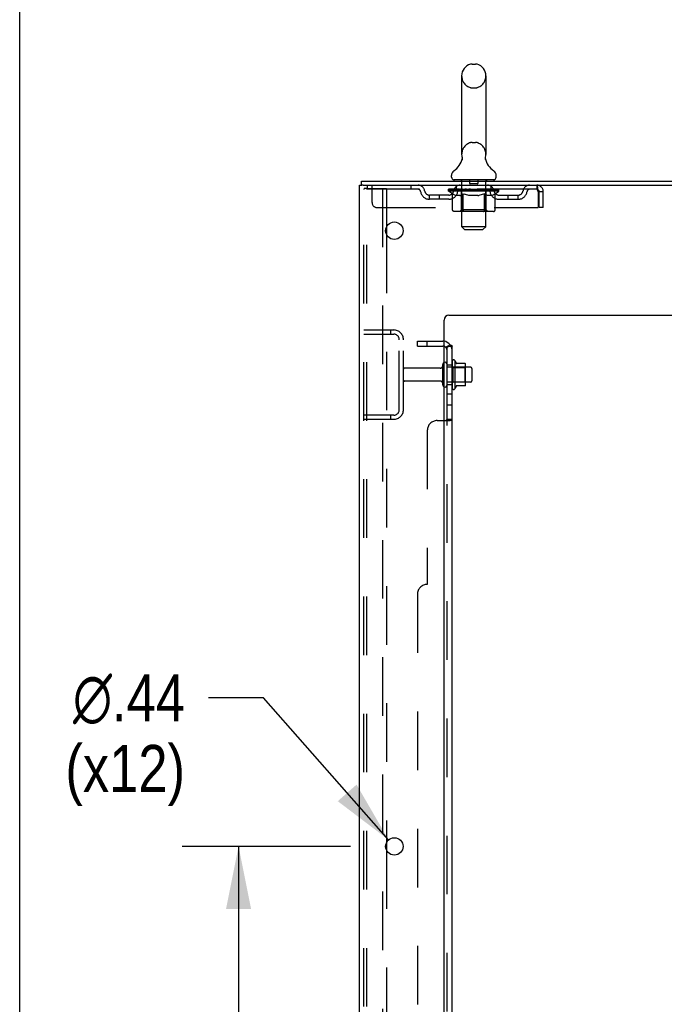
# Model space of a CAD drawing. Header units: inches. Extents: x 0 to 268, y 0 to 174.
# Tile 7 of 76: x 0 to 16, y 108 to 132. Entities that reach past the tile are written whole.
import ezdxf

# ---------------------------------------------------------------- set-up
doc = ezdxf.new("R2010")
doc.units = ezdxf.units.IN
doc.header["$LTSCALE"] = 14.749625
doc.header["$MEASUREMENT"] = 0
doc.linetypes.add('HIDDEN', pattern=[0.2, 0.1, -0.1])
doc.layers.get('0').update_dxf_attribs({"linetype": 'CONTINUOUS'})
for name, color, linetype in [('DEFAULT_2', 8, 'HIDDEN'), ('DIMENSIONS', 7, 'CONTINUOUS'), ('SUBPANEL', 7, 'CONTINUOUS')]:
    doc.layers.add(name, color=color, linetype=linetype)
doc.styles.get("Standard").update_dxf_attribs({"font": 'arial.ttf'})
doc.styles.add('TEXTSTYLE_1', font='gdt', dxfattribs={"width": 0.8})
doc.dimstyles.new('DIMSTYLE_1', dxfattribs={"dimtxt": 1.183125, "dimasz": 1.5775, "dimexe": 0.09, "dimexo": 0.07, "dimgap": 0.0375, "dimtad": 0, "dimtih": 1, "dimtoh": 1, "dimzin": 4, "dimdsep": 46, "dimtxsty": 'Standard', "dimblk": '_FILLED', "dimblk1": '_FILLED', "dimblk2": '_FILLED', "dimcen": 0.09, "dimadec": 3, "dimazin": 1, "dimtfac": 1, "dimtdec": 3, "dimtofl": 0, "dimtmove": 0, "dimatfit": 3, "dimldrblk": '_FILLED', "dimfxl": 0, "dimtolj": 1, "dimtzin": 4, "dimarcsym": 0})
doc.dimstyles.new('DIMSTYLE_2', dxfattribs={"dimtxt": 1.183125, "dimasz": 1.5775, "dimexe": 0.09, "dimexo": 0.07, "dimgap": 0.09, "dimtad": 0, "dimtih": 1, "dimtoh": 1, "dimzin": 4, "dimdsep": 46, "dimtxsty": 'Standard', "dimblk": '_FILLED', "dimblk1": '_FILLED', "dimblk2": '_FILLED', "dimcen": 0.09, "dimadec": 3, "dimazin": 1, "dimtfac": 1, "dimtdec": 3, "dimtofl": 0, "dimtmove": 0, "dimatfit": 1, "dimldrblk": '_FILLED', "dimfxl": 0, "dimtolj": 1, "dimtzin": 4, "dimarcsym": 0})

# ---------------------------------------------------------------- blocks, each defined once
blk = doc.blocks.new('_FILLED')
at = {"color": 0, "linetype": 'ByBlock'}
blk.add_solid([(0, 0), (-1, 0.2), (-1, -0.2)], dxfattribs=at)
blk = doc.blocks.new('*D15')
at = {"layer": 'DIMENSIONS', "color": 2, "linetype": 'Continuous'}
for p, q in [((8.327, 111.657), (4.089, 111.657)), ((5.509, 111.657), (5.509, 105.873)), ((5.509, 96.157), (5.509, 101.732)), ((8.327, 96.157), (4.089, 96.157))]:
    blk.add_line(p, q, dxfattribs=at)
at = {"layer": 'DIMENSIONS', "color": 2, "linetype": 'Continuous', "xscale": 1.5775, "yscale": 1.5775, "zscale": 1.5775}
for p, rotation in [((5.509, 111.657), 90), ((5.509, 96.157), 270)]:
    blk.add_blockref('_FILLED', p, dxfattribs=dict(at, rotation=rotation))
at = {"layer": 'DIMENSIONS', "color": 2, "linetype": 'Continuous', "insert": (5.509, 105.281), "char_height": 1.1831, "width": 4.13434, "attachment_point": 2, "line_spacing_factor": 0.9}
blk.add_mtext('15.50\\Ptyp.', dxfattribs=at)
blk = doc.blocks.new('*D16')
at = {"layer": 'DIMENSIONS', "color": 2, "linetype": 'Continuous'}
for p, q in [((6.134, 115.394), (4.753, 115.394)), ((9.287, 111.821), (6.134, 115.394))]:
    blk.add_line(p, q, dxfattribs=at)
at = {"layer": 'DIMENSIONS', "color": 2, "linetype": 'Continuous', "xscale": 1.5775, "yscale": 1.5775, "zscale": 1.5775, "rotation": 311.4263223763}
blk.add_blockref('_FILLED', (9.287, 111.821), dxfattribs=at)
at = {"layer": 'DIMENSIONS', "color": 2, "linetype": 'Continuous', "insert": (4.162, 115.986), "char_height": 1.18312, "width": 3.87338, "attachment_point": 3, "line_spacing_factor": 0.9, "style": 'TEXTSTYLE_1'}
blk.add_mtext('{\\fgdt;n}\\fArial;.44\\P(x12)', dxfattribs=at)
blk = doc.blocks.new('*D17')
at = {"layer": 'DIMENSIONS', "color": 2, "linetype": 'Continuous'}
for p, q in [((22.035, 128.407), (22.035, 131.562)), ((22.035, 125.032), (22.035, 121.362)), ((22.035, 121.362), (20.655, 121.362))]:
    blk.add_line(p, q, dxfattribs=at)
at = {"layer": 'DIMENSIONS', "color": 2, "linetype": 'Continuous', "xscale": 1.5775, "yscale": 1.5775, "zscale": 1.5775}
for p, rotation in [((22.035, 128.407), 270), ((22.035, 125.032), 90)]:
    blk.add_blockref('_FILLED', p, dxfattribs=dict(at, rotation=rotation))
at = {"layer": 'DIMENSIONS', "color": 2, "linetype": 'Continuous', "insert": (20.063, 121.954), "char_height": 1.1831, "width": 3.21511, "attachment_point": 3, "line_spacing_factor": 0.9}
blk.add_mtext('3.38', dxfattribs=at)

msp = doc.modelspace()

# ---------------------------------------------------------------- linework, layer by layer
at = {"color": 7, "linetype": 'Continuous'}
for p, q in [((0, 0), (0, 173.525)), ((11.388, 131.353), (11.475, 131.353)), ((11.125, 131.053), (11.125, 129.078)), ((11.737, 131.053), (11.737, 129.078)), ((11.131, 128.935), (11.13, 128.93)), ((11.725, 128.979), (11.726, 128.984)), ((11.725, 128.974), (11.725, 128.979)), ((11.726, 128.969), (11.725, 128.974)), ((11.726, 128.989), (11.727, 128.994)), ((11.726, 128.984), (11.726, 128.989)), ((11.726, 128.964), (11.726, 128.969)), ((11.726, 128.959), (11.726, 128.964)), ((11.727, 128.954), (11.726, 128.959)), ((11.727, 128.994), (11.727, 128.999)), ((11.728, 128.949), (11.727, 128.954)), ((11.728, 129.003), (11.729, 129.008)), ((11.729, 128.945), (11.728, 128.949)), ((11.73, 128.94), (11.729, 128.945)), ((8.608, 128.303), (8.608, 128.407)), ((10.869, 128.506), (10.869, 128.546)), ((10.931, 128.437), (10.931, 128.407)), ((11.931, 128.437), (10.931, 128.437)), ((11.931, 128.437), (11.931, 128.407)), ((11.994, 128.506), (11.994, 128.546)), ((8.646, 128.303), (8.613, 128.303)), ((10.955, 123.888), (10.955, 123.176)), ((11.211, 123.81), (10.983, 123.81)), ((11.221, 123.277), (11.221, 123.788)), ((11.355, 123.72), (11.221, 123.72)), ((11.385, 123.69), (11.385, 123.375)), ((11.211, 123.255), (10.983, 123.255)), ((11.355, 123.345), (11.221, 123.345))]:
    msp.add_line(p, q, dxfattribs=at)
at = {"color": 3, "linetype": 'Continuous'}
for p, q in [((8.608, 128.407), (32.31, 128.407)), ((8.556, 48.511), (8.556, 128.303)), ((8.556, 128.303), (8.613, 128.303)), ((8.646, 128.303), (32.31, 128.303)), ((9.236, 127.255), (9.236, 127.06)), ((10.806, 125.032), (28.681, 125.032)), ((10.681, 50.532), (10.681, 124.907)), ((9.236, 111.755), (9.236, 111.56))]:
    msp.add_line(p, q, dxfattribs=at)
at = {"color": 7, "linetype": 'Continuous'}
for points in [[(11.133, 129.008), (11.134, 129.004), (11.135, 128.999), (11.136, 128.994), (11.136, 128.989), (11.137, 128.984), (11.137, 128.979), (11.137, 128.974), (11.137, 128.969), (11.137, 128.964), (11.136, 128.959), (11.136, 128.954), (11.135, 128.949), (11.134, 128.944), (11.133, 128.939), (11.131, 128.935)], [(11.727, 128.999), (11.728, 129.003), (11.729, 129.008)]]:
    msp.add_lwpolyline(points, dxfattribs=at)
at = {"color": 3, "linetype": 'Continuous'}
for centre in [(9.431, 127.157), (9.431, 111.657)]:
    msp.add_circle(centre, 0.219, dxfattribs=at)
at = {"color": 7, "linetype": 'Continuous'}
for centre, radius, start, end in [((11.431, 131.053), 0.306, 105.6303, 180), ((11.388, 131.209), 0.144, 90, 105.6303), ((11.475, 131.209), 0.144, 74.3697, 90), ((11.431, 131.053), 0.306, 0, 74.3697), ((10.633, 129.094), 0.523, 304.6624, 347.2389), ((11.431, 129.078), 0.306, 180, 193.2053), ((12.229, 129.094), 0.523, 192.7611, 235.3376), ((11.431, 129.078), 0.306, 346.7947, 360), ((11.013, 128.545), 0.144, 124.6624, 180), ((11.85, 128.545), 0.144, 360, 55.3376), ((10.938, 128.506), 0.069, 180, 265), ((11.925, 128.506), 0.069, 275, 360), ((10.705, 123.79), 0.055, 360, 115.9094), ((10.924, 123.866), 0.0384, 34.4497, 180), ((10.355, 123.532), 0.698, 23.9679, 30.6631), ((11.002, 123.82), 0.01, 203.9679, 270), ((11.211, 123.8), 0.01, 5.1938, 90), ((11.08, 123.788), 0.141, 0, 5.2081), ((11.355, 123.69), 0.03, 360, 90), ((10.705, 123.275), 0.055, 244.0906, 0), ((10.924, 123.198), 0.0384, 180, 325.5503), ((10.355, 123.532), 0.698, 329.3369, 336.0321), ((11.002, 123.245), 0.01, 90, 156.0321), ((11.211, 123.265), 0.01, 270, 354.8062), ((11.08, 123.277), 0.141, 354.7919, 360), ((11.355, 123.375), 0.03, 270, 0)]:
    msp.add_arc(centre, radius, start, end, dxfattribs=at)
at = {"color": 3, "linetype": 'Continuous'}
msp.add_arc((10.806, 124.907), 0.125, 90, 180, dxfattribs=at)
at = {"layer": 'DEFAULT_2', "color": 8, "linetype": 'HIDDEN'}
for p, q in [((11.388, 130.753), (11.475, 130.753)), ((11.388, 129.378), (11.475, 129.378)), ((11.111, 128.437), (11.111, 128.407)), ((11.131, 127.256), (11.131, 128.407)), ((11.326, 128.427), (11.326, 128.347)), ((11.536, 128.427), (11.536, 128.347)), ((11.731, 127.256), (11.731, 128.407)), ((11.751, 128.437), (11.751, 128.407)), ((8.66, 48.625), (8.66, 128.19)), ((8.755, 128.22), (8.681, 128.22)), ((8.734, 48.625), (8.734, 128.19)), ((8.744, 128.303), (8.744, 128.199)), ((13.014, 128.199), (8.744, 128.199)), ((8.755, 128.22), (9.236, 128.22)), ((8.869, 127.866), (8.869, 128.303)), ((9.132, 128.22), (9.132, 48.595)), ((9.236, 128.22), (9.236, 127.255)), ((9.844, 128.303), (9.844, 128.199)), ((10.798, 128.152), (10.798, 128.199)), ((10.897, 128.083), (10.798, 128.152)), ((12.065, 128.152), (10.798, 128.152)), ((10.808, 128.193), (10.808, 128.199)), ((10.816, 128.189), (10.816, 128.193)), ((10.816, 128.189), (12.046, 128.189)), ((10.825, 128.189), (10.825, 128.193)), ((10.826, 128.189), (10.826, 128.193)), ((10.836, 128.193), (10.836, 128.199)), ((10.852, 128.189), (10.852, 128.193)), ((10.854, 128.189), (10.854, 128.193)), ((10.883, 128.193), (10.883, 128.199)), ((10.897, 128.189), (10.897, 128.193)), ((10.9, 128.189), (10.9, 128.193)), ((11.104, 128.192), (10.903, 128.192)), ((10.946, 128.193), (10.946, 128.199)), ((10.948, 128.189), (10.948, 128.192)), ((10.948, 128.189), (10.948, 128.192)), ((10.951, 128.189), (10.951, 128.192)), ((10.958, 128.189), (10.958, 128.193)), ((10.958, 128.189), (10.958, 128.192)), ((10.962, 128.189), (10.962, 128.193)), ((10.965, 128.189), (10.965, 128.193)), ((10.97, 128.189), (10.97, 128.192)), ((10.984, 128.189), (10.984, 128.192)), ((10.994, 128.199), (10.994, 128.303)), ((11.002, 128.189), (11.002, 128.195)), ((11.002, 128.189), (11.002, 128.192)), ((11.023, 128.189), (11.023, 128.192)), ((11.024, 128.193), (11.024, 128.199)), ((11.034, 128.189), (11.034, 128.193)), ((11.038, 128.189), (11.038, 128.193)), ((11.047, 128.189), (11.047, 128.192)), ((11.059, 128.189), (11.059, 128.196)), ((11.074, 128.189), (11.074, 128.192)), ((11.077, 128.189), (11.077, 128.192)), ((11.104, 128.189), (11.104, 128.192)), ((11.171, 128.192), (11.109, 128.192)), ((11.115, 128.193), (11.115, 128.199)), ((11.119, 127.681), (11.119, 128.149)), ((11.121, 128.189), (11.121, 128.193)), ((11.126, 128.189), (11.126, 128.193)), ((11.132, 128.189), (11.132, 128.198)), ((11.136, 128.189), (11.136, 128.192)), ((11.147, 128.189), (11.147, 128.192)), ((11.171, 128.189), (11.171, 128.192)), ((11.246, 128.192), (11.187, 128.192)), ((11.207, 128.189), (11.207, 128.192)), ((11.215, 128.193), (11.215, 128.199)), ((11.218, 128.189), (11.218, 128.193)), ((11.221, 128.189), (11.221, 128.198)), ((11.223, 128.189), (11.223, 128.193)), ((11.231, 128.189), (11.231, 128.193)), ((11.246, 128.189), (11.246, 128.192)), ((11.327, 128.192), (11.272, 128.192)), ((11.285, 128.189), (11.285, 128.192)), ((11.317, 128.192), (11.431, 128.199)), ((11.321, 128.193), (11.321, 128.199)), ((11.322, 128.199), (11.321, 128.199)), ((11.322, 128.193), (11.322, 128.199)), ((11.322, 128.189), (11.322, 128.193)), ((11.326, 128.189), (11.326, 128.193)), ((11.327, 128.189), (11.327, 128.193)), ((11.327, 128.189), (11.327, 128.192)), ((11.526, 128.337), (11.336, 128.337)), ((11.41, 128.192), (11.362, 128.192)), ((11.368, 128.189), (11.368, 128.192)), ((11.41, 128.189), (11.41, 128.192)), ((11.429, 128.193), (11.429, 128.193)), ((11.429, 128.189), (11.429, 128.193)), ((11.429, 128.189), (11.429, 128.193)), ((11.431, 128.193), (11.431, 128.199)), ((11.431, 128.199), (11.546, 128.192)), ((11.434, 128.189), (11.434, 128.193)), ((11.434, 128.189), (11.434, 128.193)), ((11.434, 128.193), (11.434, 128.193)), ((11.452, 128.189), (11.452, 128.192)), ((11.452, 128.192), (11.5, 128.192)), ((11.495, 128.189), (11.495, 128.192)), ((11.535, 128.189), (11.535, 128.193)), ((11.536, 128.189), (11.536, 128.192)), ((11.536, 128.192), (11.59, 128.192)), ((11.537, 128.189), (11.537, 128.193)), ((11.541, 128.193), (11.541, 128.199)), ((11.541, 128.193), (11.541, 128.199)), ((11.541, 128.199), (11.541, 128.199)), ((11.541, 128.189), (11.541, 128.193)), ((11.577, 128.189), (11.577, 128.192)), ((11.616, 128.189), (11.616, 128.192)), ((11.616, 128.192), (11.675, 128.192)), ((11.632, 128.189), (11.632, 128.193)), ((11.639, 128.189), (11.639, 128.193)), ((11.642, 128.189), (11.642, 128.198)), ((11.644, 128.189), (11.644, 128.193)), ((11.648, 128.193), (11.648, 128.199)), ((11.655, 128.189), (11.655, 128.192)), ((11.691, 128.189), (11.691, 128.192)), ((11.691, 128.192), (11.753, 128.192)), ((11.715, 128.189), (11.715, 128.192)), ((11.726, 128.189), (11.726, 128.192)), ((11.73, 128.189), (11.73, 128.198)), ((11.736, 128.189), (11.736, 128.193)), ((11.741, 128.189), (11.741, 128.193)), ((11.744, 127.681), (11.744, 128.149)), ((11.748, 128.193), (11.748, 128.199)), ((11.758, 128.189), (11.758, 128.192)), ((11.758, 128.192), (12.065, 128.192)), ((11.785, 128.189), (11.785, 128.192)), ((11.788, 128.189), (11.788, 128.192)), ((11.804, 128.189), (11.804, 128.196)), ((11.815, 128.189), (11.815, 128.192)), ((11.824, 128.189), (11.824, 128.193)), ((11.829, 128.189), (11.829, 128.193)), ((11.838, 128.193), (11.838, 128.199)), ((11.84, 128.189), (11.84, 128.192)), ((11.86, 128.189), (11.86, 128.195)), ((11.861, 128.189), (11.861, 128.192)), ((11.869, 128.199), (11.869, 128.303)), ((11.879, 128.189), (11.879, 128.192)), ((11.893, 128.189), (11.893, 128.192)), ((11.897, 128.189), (11.897, 128.193)), ((11.901, 128.189), (11.901, 128.193)), ((11.904, 128.189), (11.904, 128.193)), ((11.904, 128.189), (11.904, 128.192)), ((11.911, 128.189), (11.911, 128.192)), ((11.914, 128.189), (11.914, 128.192)), ((11.915, 128.189), (11.915, 128.192)), ((11.916, 128.193), (11.916, 128.199)), ((11.943, 128.196), (12.063, 128.197)), ((11.943, 128.192), (11.943, 128.196)), ((11.963, 128.189), (11.963, 128.193)), ((11.965, 128.189), (11.965, 128.193)), ((11.968, 128.085), (12.065, 128.152)), ((11.98, 128.193), (11.98, 128.199)), ((12.008, 128.189), (12.008, 128.193)), ((12.01, 128.189), (12.01, 128.193)), ((12.026, 128.193), (12.026, 128.199)), ((12.036, 128.189), (12.036, 128.193)), ((12.037, 128.189), (12.037, 128.193)), ((12.046, 128.189), (12.046, 128.193)), ((12.055, 128.193), (12.055, 128.199)), ((12.063, 128.192), (12.063, 128.197)), ((12.065, 128.152), (12.065, 128.193)), ((13.014, 128.303), (13.014, 128.199)), ((10.317, 127.948), (10.317, 128.052)), ((10.8, 128.052), (10.317, 128.052)), ((10.8, 127.948), (10.317, 127.948)), ((10.567, 127.948), (10.567, 128.052)), ((10.897, 127.678), (10.897, 128.083)), ((10.897, 128.083), (10.911, 128.073)), ((10.925, 128.065), (10.911, 128.074)), ((10.939, 128.058), (10.925, 128.065)), ((10.952, 128.051), (10.939, 128.058)), ((10.966, 128.045), (10.952, 128.051)), ((10.979, 128.041), (10.965, 128.046)), ((11.083, 128.041), (10.979, 128.041)), ((11.083, 128.041), (11.096, 128.046)), ((11.11, 128.051), (11.096, 128.046)), ((11.123, 128.058), (11.11, 128.051)), ((11.137, 128.065), (11.123, 128.058)), ((11.151, 128.074), (11.137, 128.065)), ((11.165, 128.083), (11.151, 128.074)), ((11.165, 127.678), (11.165, 128.083)), ((11.165, 128.083), (11.194, 128.074)), ((11.222, 128.065), (11.193, 128.074)), ((11.25, 128.058), (11.222, 128.065)), ((11.277, 128.051), (11.249, 128.058)), ((11.305, 128.045), (11.277, 128.051)), ((11.332, 128.041), (11.305, 128.045)), ((11.53, 128.041), (11.332, 128.041)), ((11.53, 128.041), (11.558, 128.046)), ((11.586, 128.051), (11.558, 128.045)), ((11.614, 128.058), (11.586, 128.051)), ((11.643, 128.066), (11.614, 128.058)), ((11.671, 128.074), (11.642, 128.066)), ((11.7, 128.084), (11.671, 128.074)), ((11.7, 127.678), (11.7, 128.084)), ((11.7, 128.084), (11.715, 128.074)), ((11.73, 128.065), (11.715, 128.074)), ((11.744, 128.058), (11.729, 128.066)), ((11.758, 128.051), (11.744, 128.058)), ((11.773, 128.045), (11.758, 128.051)), ((11.787, 128.041), (11.772, 128.045)), ((11.881, 128.041), (11.787, 128.041)), ((11.881, 128.041), (11.895, 128.045)), ((11.909, 128.051), (11.895, 128.045)), ((11.924, 128.058), (11.909, 128.051)), ((11.938, 128.066), (11.923, 128.058)), ((11.953, 128.075), (11.938, 128.066)), ((11.968, 128.085), (11.953, 128.075)), ((11.968, 127.678), (11.968, 128.085)), ((12.063, 128.052), (12.546, 128.052)), ((12.063, 127.948), (12.546, 127.948)), ((12.296, 127.948), (12.296, 128.052)), ((12.546, 127.948), (12.546, 128.052)), ((13.047, 128.136), (13.047, 127.741)), ((13.077, 127.741), (13.077, 128.136)), ((13.181, 128.136), (13.077, 128.136)), ((13.181, 127.741), (13.181, 128.136)), ((8.994, 127.741), (13.047, 127.741)), ((11.119, 127.681), (11.079, 127.641)), ((11.744, 127.681), (11.119, 127.681)), ((11.744, 127.681), (11.784, 127.641)), ((13.181, 127.741), (13.077, 127.741)), ((11.925, 127.641), (10.94, 127.641)), ((11.176, 127.645), (11.174, 127.648)), ((11.181, 127.642), (11.179, 127.643)), ((11.184, 127.641), (11.181, 127.642)), ((11.186, 127.641), (11.184, 127.641)), ((11.2, 127.187), (11.131, 127.256)), ((11.731, 127.256), (11.131, 127.256)), ((11.2, 127.187), (11.662, 127.187)), ((11.662, 127.187), (11.731, 127.256)), ((9.236, 127.06), (9.236, 111.755)), ((8.66, 124.657), (9.414, 124.657)), ((8.66, 124.553), (9.414, 124.553)), ((9.333, 124.657), (9.333, 124.553)), ((9.556, 122.654), (9.556, 124.411)), ((9.66, 122.654), (9.66, 124.411)), ((10.588, 123.697), (9.69, 123.697)), ((10.65, 123.275), (10.65, 123.79)), ((10.76, 123.275), (10.76, 123.79)), ((11.221, 123.72), (10.76, 123.72)), ((10.885, 123.866), (10.885, 123.198)), ((10.905, 123.716), (10.885, 123.736)), ((10.905, 123.716), (10.905, 123.349)), ((10.905, 123.716), (11.201, 123.716)), ((11.201, 123.716), (11.221, 123.736)), ((11.201, 123.716), (11.201, 123.349)), ((10.588, 123.367), (9.69, 123.367)), ((11.221, 123.345), (10.76, 123.345)), ((10.905, 123.349), (10.885, 123.329)), ((10.905, 123.349), (11.201, 123.349)), ((11.201, 123.349), (11.221, 123.329)), ((9.414, 122.511), (8.66, 122.511)), ((9.333, 122.511), (9.333, 122.407)), ((9.414, 122.407), (8.66, 122.407)), ((9.236, 111.56), (9.236, 96.255))]:
    msp.add_line(p, q, dxfattribs=at)
for points in [[(8.681, 128.22), (8.676, 128.219), (8.671, 128.216), (8.667, 128.211), (8.663, 128.205), (8.661, 128.198), (8.66, 128.19)], [(8.755, 128.22), (8.749, 128.219), (8.744, 128.216), (8.74, 128.211), (8.737, 128.205), (8.735, 128.198), (8.734, 128.19)], [(13.014, 128.303), (13.017, 128.302), (13.019, 128.299), (13.021, 128.294), (13.024, 128.287), (13.026, 128.278), (13.028, 128.267), (13.031, 128.254), (13.033, 128.24), (13.035, 128.225), (13.038, 128.209), (13.04, 128.191), (13.043, 128.173), (13.045, 128.155), (13.047, 128.136)], [(13.014, 128.199), (13.017, 128.199), (13.019, 128.198), (13.021, 128.196), (13.024, 128.193), (13.026, 128.19), (13.028, 128.185), (13.031, 128.181), (13.033, 128.175), (13.035, 128.17), (13.038, 128.163), (13.04, 128.157), (13.043, 128.15), (13.045, 128.143), (13.047, 128.136)], [(10.94, 127.641), (10.935, 127.641), (10.93, 127.642), (10.925, 127.643), (10.92, 127.645), (10.915, 127.648), (10.911, 127.651), (10.907, 127.654), (10.904, 127.658), (10.901, 127.663), (10.899, 127.667), (10.898, 127.673), (10.897, 127.678)], [(11.166, 127.667), (11.165, 127.673), (11.165, 127.678)], [(11.167, 127.663), (11.166, 127.667), (11.165, 127.673), (11.165, 127.678)], [(11.179, 127.643), (11.176, 127.645), (11.174, 127.648), (11.172, 127.651), (11.17, 127.654), (11.168, 127.658), (11.167, 127.663)], [(11.172, 127.651), (11.17, 127.654), (11.168, 127.658)], [(11.679, 127.641), (11.681, 127.641), (11.684, 127.642), (11.686, 127.643), (11.689, 127.645), (11.691, 127.648), (11.693, 127.651), (11.695, 127.654), (11.697, 127.658), (11.698, 127.663), (11.699, 127.667), (11.7, 127.673), (11.7, 127.678)], [(11.925, 127.641), (11.93, 127.641), (11.935, 127.642), (11.94, 127.643), (11.945, 127.645), (11.95, 127.648), (11.954, 127.651), (11.958, 127.654), (11.961, 127.658), (11.964, 127.663), (11.966, 127.667), (11.967, 127.673), (11.968, 127.678)]]:
    msp.add_lwpolyline(points, dxfattribs=at)
for centre, radius, start, end in [((11.431, 131.053), 0.306, 180, 254.3697), ((11.431, 131.053), 0.306, 285.6303, 360), ((11.388, 130.896), 0.144, 254.3697, 270), ((11.475, 130.896), 0.144, 270, 285.6303), ((11.431, 129.078), 0.306, 105.6303, 180), ((11.388, 129.234), 0.144, 90, 105.6303), ((11.475, 129.234), 0.144, 74.3697, 90), ((11.431, 129.078), 0.306, 0, 74.3697), ((10.938, 128.506), 0.069, 265, 270), ((11.101, 128.407), 0.03, 0, 90), ((11.316, 128.427), 0.01, 0, 90), ((11.546, 128.427), 0.01, 90, 180), ((11.761, 128.407), 0.03, 90, 180), ((11.925, 128.506), 0.069, 270, 275), ((10.028, 128.136), 0.167, 8.0716, 90), ((10.028, 128.137), 0.0625, 7.9863, 90), ((10.317, 128.177), 0.125, 188.0716, 270), ((10.8, 128.177), 0.125, 270, 351.9284), ((11.089, 128.136), 0.167, 90, 171.9284), ((11.088, 128.137), 0.0625, 90, 172.0137), ((11.079, 128.149), 0.0398, 0, 90), ((11.336, 128.347), 0.01, 180, 270), ((11.526, 128.347), 0.01, 270, 360), ((11.784, 128.149), 0.0398, 90, 180), ((11.774, 128.136), 0.167, 8.0716, 90), ((11.774, 128.137), 0.0625, 7.9863, 90), ((12.063, 128.177), 0.125, 188.0716, 270), ((12.546, 128.177), 0.125, 270, 351.9284), ((12.835, 128.136), 0.167, 90, 171.9284), ((12.834, 128.137), 0.0625, 90, 172.0137), ((13.014, 128.136), 0.167, 0, 90), ((13.014, 128.136), 0.063, 0, 90), ((10.317, 128.177), 0.229, 187.9863, 270), ((10.8, 128.177), 0.229, 270, 352.0137), ((12.063, 128.177), 0.229, 187.9863, 270), ((12.546, 128.177), 0.229, 270, 352.0137), ((8.994, 127.866), 0.125, 180, 270), ((9.414, 124.411), 0.246, 0, 90), ((9.414, 124.411), 0.142, 0, 90), ((9.69, 123.667), 0.03, 90, 180), ((10.588, 123.76), 0.0625, 270, 360), ((10.705, 123.79), 0.055, 115.9094, 180), ((9.69, 123.397), 0.03, 180, 270), ((10.588, 123.305), 0.0625, 0, 90), ((10.705, 123.275), 0.055, 180, 244.0906), ((9.414, 122.654), 0.246, 270, 360), ((9.414, 122.654), 0.142, 270, 360)]:
    msp.add_arc(centre, radius, start, end, dxfattribs=at)
for centre, major_axis, ratio, start_param, end_param in [((11.431, 128.199), (0.633, 0.007), 0.05963, 2.96643, 3.140963), ((10.778, 128.187), (0.198, 0), 0.060556, 0.430652, 1.470503), ((11.431, 128.199), (0.633, 0), 0.060556, -3.141593, -2.96706), ((10.778, 128.181), (0.198, 0.002), 0.05963, 1.376596, 1.469874), ((11.431, 128.199), (0.633, 0.013), 0.05688, 2.791345, 2.965878), ((10.754, 128.187), (0.198, 0.002), 0.05963, 0.25549, 1.295341), ((10.822, 128.187), (0.198, -0.002), 0.05963, 0.605815, 1.645666), ((11.431, 128.199), (0.633, -0.007), 0.05963, -2.96643, -2.791898), ((10.822, 128.181), (0.198, 0), 0.060556, 1.551758, 1.645036), ((10.754, 128.181), (0.198, 0.004), 0.05688, 1.20151, 1.294789), ((10.824, 128.183), (0.164, 0.002), 0.05963, 1.065228, 1.614276), ((10.804, 128.183), (0.164, 0.003), 0.05688, 0.890143, 1.43919), ((10.862, 128.183), (0.164, 0), 0.060556, 1.240391, 1.789438), ((11.431, 128.199), (0.633, 0.019), 0.052395, 2.616403, 2.790936), ((10.75, 128.187), (0.198, 0.004), 0.05688, 0.080405, 1.120256), ((10.885, 128.187), (0.198, -0.004), 0.05688, 0.7809, 1.820751), ((11.431, 128.199), (0.633, -0.013), 0.05688, -2.791345, -2.616812), ((10.885, 128.181), (0.198, -0.002), 0.05963, 1.72692, 1.820198), ((10.75, 128.181), (0.198, 0.006), 0.052395, 1.026568, 1.119847), ((10.803, 128.183), (0.164, 0.005), 0.052395, 0.715201, 1.264248), ((10.917, 128.183), (0.164, -0.002), 0.05963, 1.415553, 1.9646), ((11.431, 128.199), (0.633, 0.025), 0.046319, 2.441654, 2.616187), ((10.964, 128.187), (0.198, -0.006), 0.052395, 0.955842, 1.995693), ((10.767, 128.187), (0.198, 0.006), 0.052395, -0.094537, 0.945314), ((11.431, 128.199), (0.633, -0.019), 0.052395, -2.616403, -2.44187), ((10.964, 128.181), (0.198, -0.004), 0.05688, 1.902006, 1.995284), ((10.767, 128.181), (0.198, 0.008), 0.046319, 0.851819, 0.945098), ((10.822, 128.183), (0.164, 0.006), 0.046319, 0.540452, 1.089499), ((10.988, 128.183), (0.164, -0.003), 0.05688, 1.590638, 2.139686), ((11.431, 128.199), (0.633, 0.029), 0.038841, 2.267123, 2.441656), ((11.058, 128.187), (0.198, -0.008), 0.046319, 1.130591, 2.170442), ((10.804, 128.187), (0.198, 0.008), 0.046319, -0.269286, 0.770565), ((11.431, 128.199), (0.633, -0.025), 0.046319, -2.441654, -2.267121), ((11.058, 128.181), (0.198, -0.006), 0.052395, 2.076947, 2.170226), ((10.804, 128.181), (0.198, 0.009), 0.038841, 0.677289, 0.770567), ((10.858, 128.183), (0.164, 0.008), 0.038841, 0.365921, 0.914969), ((11.073, 128.183), (0.164, -0.005), 0.052395, 1.76558, 2.314627), ((11.431, 128.199), (0.633, 0.033), 0.030195, 2.09281, 2.267343), ((11.162, 128.187), (0.198, -0.009), 0.038841, 1.305122, 2.344973), ((10.86, 128.187), (0.198, 0.009), 0.038841, -0.443817, 0.596034), ((11.431, 128.199), (0.633, -0.029), 0.038841, -2.267123, -2.092591), ((11.162, 128.181), (0.198, -0.008), 0.046319, 2.251696, 2.344975), ((10.86, 128.181), (0.198, 0.01), 0.030195, 0.502975, 0.596254), ((10.913, 128.183), (0.164, 0.009), 0.030195, 0.191608, 0.740655), ((11.168, 128.183), (0.164, -0.006), 0.046319, 1.940329, 2.489376), ((10.934, 128.187), (0.198, 0.01), 0.030195, -0.61813, 0.421721), ((11.431, 128.199), (0.633, 0.036), 0.020645, 1.918687, 2.09322), ((11.275, 128.187), (0.198, -0.01), 0.030195, 1.479435, 2.519286), ((11.431, 128.199), (0.633, -0.033), 0.030195, -2.09281, -1.918277), ((11.275, 128.181), (0.198, -0.009), 0.038841, 2.426227, 2.519505), ((10.934, 128.181), (0.198, 0.011), 0.020645, 0.328852, 0.422131), ((10.983, 128.183), (0.164, 0.009), 0.020645, 0.017485, 0.566532), ((11.272, 128.183), (0.164, -0.008), 0.038841, 2.11486, 2.663907), ((11.023, 128.187), (0.198, 0.011), 0.020645, -0.792253, 0.247598), ((11.431, 128.199), (0.633, 0.038), 0.010478, 1.744704, 1.919237), ((11.393, 128.187), (0.198, -0.011), 0.020645, 1.653558, 2.693409), ((11.431, 128.199), (0.633, -0.036), 0.020645, -1.918687, -1.744154), ((11.393, 128.181), (0.198, -0.01), 0.030195, 2.60054, 2.693819), ((11.023, 128.181), (0.198, 0.012), 0.010478, 0.154869, 0.248148), ((11.067, 128.183), (0.164, 0.01), 0.010478, 6.126688, 6.675735), ((11.38, 128.183), (0.164, -0.009), 0.030195, 2.289173, 2.83822), ((11.124, 128.187), (0.198, 0.012), 0.010478, -0.966236, -0.000846), ((11.512, 128.187), (0.198, -0.012), 0.010478, 1.827541, 2.867392), ((11.431, 128.199), (0.633, -0.038), 0.010478, -1.744704, -1.570171), ((11.512, 128.181), (0.198, -0.011), 0.020645, 2.774664, 2.867942), ((11.49, 128.183), (0.164, -0.009), 0.020645, 2.463296, 3.012344), ((11.351, 128.187), (0.198, 0.012), 0.010478, 0.274201, 1.314052), ((11.264, 128.183), (0.164, 0.01), 0.010478, -0.000483, 0.504314), ((11.234, 128.181), (0.198, 0.012), 0.010478, 0.099668, 0.192946), ((11.431, 128.199), (0.633, 0.038), 0.010478, -1.571421, -1.396888), ((11.628, 128.181), (0.198, -0.012), 0.010478, 2.948646, 3.041925), ((11.598, 128.183), (0.164, -0.01), 0.010478, 2.637279, 3.142076), ((11.469, 128.187), (0.198, 0.011), 0.020645, 0.448184, 1.488034), ((11.373, 128.183), (0.164, 0.009), 0.020645, 0.129249, 0.678296), ((11.351, 128.181), (0.198, 0.011), 0.020645, 0.273651, 0.366929), ((11.739, 128.187), (0.198, -0.012), 0.010478, -3.140747, -2.175357), ((11.431, 128.199), (0.633, 0.036), 0.020645, -1.397439, -1.222906), ((11.431, 128.199), (0.633, -0.038), 0.010478, 1.222355, 1.396888), ((11.587, 128.187), (0.198, 0.01), 0.030195, 0.622307, 1.662158), ((11.482, 128.183), (0.164, 0.009), 0.030195, 0.303372, 0.852419), ((11.796, 128.183), (0.164, -0.01), 0.010478, 2.749043, 3.29809), ((11.84, 128.187), (0.198, -0.011), 0.020645, 2.893995, 3.933846), ((11.469, 128.181), (0.198, 0.01), 0.030195, 0.447774, 0.541052), ((11.84, 128.181), (0.198, -0.012), 0.010478, 2.893445, 2.986723), ((11.431, 128.199), (0.633, 0.033), 0.030195, -1.223315, -1.048783), ((11.431, 128.199), (0.633, -0.036), 0.020645, 1.048373, 1.222906), ((11.7, 128.187), (0.198, 0.009), 0.038841, 0.79662, 1.836471), ((11.591, 128.183), (0.164, 0.008), 0.038841, 0.477686, 1.026733), ((11.88, 128.183), (0.164, -0.009), 0.020645, 2.57506, 3.124108), ((11.929, 128.187), (0.198, -0.01), 0.030195, 2.719872, 3.759723), ((11.805, 128.187), (0.198, 0.008), 0.046319, 0.971151, 2.011002), ((11.587, 128.181), (0.198, 0.009), 0.038841, 0.622087, 0.715366), ((11.929, 128.181), (0.198, -0.011), 0.020645, 2.719462, 2.812741), ((11.431, 128.199), (0.633, 0.029), 0.038841, -1.049002, -0.874469), ((11.431, 128.199), (0.633, -0.033), 0.030195, 0.87425, 1.048783), ((11.694, 128.183), (0.164, 0.006), 0.046319, 0.652216, 1.201263), ((11.898, 128.187), (0.198, 0.006), 0.052395, 1.1459, 2.185751), ((11.95, 128.183), (0.164, -0.009), 0.030195, 2.400937, 2.949985), ((12.002, 128.187), (0.198, -0.009), 0.038841, 2.545558, 3.585409), ((11.79, 128.183), (0.164, 0.005), 0.052395, 0.826965, 1.376012), ((11.7, 128.181), (0.198, 0.008), 0.046319, 0.796618, 0.889896), ((12.002, 128.181), (0.198, -0.01), 0.030195, 2.545339, 2.638617), ((11.978, 128.187), (0.198, 0.004), 0.05688, 1.320842, 2.360692), ((11.431, 128.199), (0.633, 0.025), 0.046319, -0.874471, -0.699939), ((11.431, 128.199), (0.633, -0.029), 0.038841, 0.699936, 0.874469), ((12.058, 128.187), (0.198, -0.008), 0.046319, 2.371028, 3.410879), ((12.004, 128.183), (0.164, -0.008), 0.038841, 2.226624, 2.775671), ((12.04, 128.187), (0.198, 0.002), 0.05963, 1.495927, 2.535778), ((11.874, 128.183), (0.164, 0.003), 0.05688, 1.001907, 1.550954), ((12.095, 128.187), (0.198, -0.006), 0.052395, 2.196279, 3.23613), ((12.041, 128.183), (0.164, -0.006), 0.046319, 2.052093, 2.601141), ((11.805, 128.181), (0.198, 0.006), 0.052395, 0.971367, 1.064645), ((12.084, 128.187), (0.198, 0), 0.060556, 2.364024, 2.71094), ((12.058, 128.181), (0.198, -0.009), 0.038841, 2.371026, 2.464304), ((12.112, 128.187), (0.198, -0.004), 0.05688, 2.021337, 3.061188), ((11.431, 128.199), (0.633, 0.019), 0.052395, -0.699723, -0.52519), ((11.431, 128.199), (0.633, -0.025), 0.046319, 0.525406, 0.699939), ((12.109, 128.187), (0.198, -0.002), 0.05963, 1.846251, 2.886102), ((11.945, 128.183), (0.164, 0.002), 0.05963, 1.176993, 1.72604), ((12.059, 128.183), (0.164, -0.005), 0.052395, 1.877344, 2.426392), ((12.001, 128.183), (0.164, 0), 0.060556, 1.352155, 1.901202), ((12.059, 128.183), (0.164, -0.003), 0.05688, 1.702402, 2.25145), ((12.039, 128.183), (0.164, -0.002), 0.05963, 1.527317, 2.076364), ((11.898, 128.181), (0.198, 0.004), 0.05688, 1.146309, 1.239587), ((12.095, 128.181), (0.198, -0.008), 0.046319, 2.196495, 2.289773), ((11.431, 128.199), (0.633, 0.013), 0.05688, -0.524781, -0.350248), ((11.431, 128.199), (0.633, -0.019), 0.052395, 0.350657, 0.52519), ((12.084, 128.181), (0.198, -0.002), 0.05963, 1.764997, 1.971333), ((11.978, 128.181), (0.198, 0.002), 0.05963, 1.321394, 1.414673), ((12.112, 128.181), (0.198, -0.006), 0.052395, 2.021746, 2.115024), ((11.431, 128.199), (0.633, 0.007), 0.05963, -0.349695, -0.175162), ((11.431, 128.199), (0.633, -0.013), 0.05688, 0.175715, 0.350248), ((12.04, 128.181), (0.198, 0), 0.060556, 1.496556, 1.589835), ((12.109, 128.181), (0.198, -0.004), 0.05688, 1.846804, 1.940083), ((11.431, 128.199), (0.633, -0.007), 0.05963, 6.27665, 6.458348), ((11.431, 128.199), (0.633, 0), 0.060556, -0.174533, -0.058352)]:
    msp.add_ellipse(centre, major_axis=major_axis, ratio=ratio, start_param=start_param, end_param=end_param, dxfattribs=at)
at = {"layer": 'SUBPANEL', "color": 8, "linetype": 'HIDDEN'}
for p, q in [((10.01, 124.251), (10.01, 124.376)), ((10.01, 124.376), (10.648, 124.376)), ((10.01, 124.251), (10.648, 124.251)), ((10.26, 124.251), (10.26, 124.376)), ((10.784, 124.251), (10.735, 124.21)), ((10.76, 124.249), (10.76, 124.251)), ((10.76, 123.782), (10.885, 123.782)), ((10.76, 123.282), (10.885, 123.282)), ((10.76, 123.054), (10.885, 123.054)), ((10.76, 122.773), (10.885, 122.773)), ((10.51, 122.376), (10.681, 122.376)), ((10.76, 122.41), (10.76, 122.411)), ((10.76, 54.403), (10.76, 122.411)), ((10.26, 122.126), (10.26, 118.251)), ((10.01, 118.001), (10.01, 58.813))]:
    msp.add_line(p, q, dxfattribs=at)
at = {"layer": 'SUBPANEL', "color": 7, "linetype": 'Continuous'}
for p, q in [((10.76, 122.411), (10.76, 124.251)), ((10.76, 124.251), (10.885, 124.251)), ((10.831, 124.289), (10.784, 124.251)), ((10.76, 122.411), (10.885, 122.411))]:
    msp.add_line(p, q, dxfattribs=at)
at = {"layer": 'SUBPANEL', "color": 3, "linetype": 'Continuous'}
for p, q in [((10.885, 52.563), (10.885, 124.251)), ((10.681, 122.376), (10.831, 122.376))]:
    msp.add_line(p, q, dxfattribs=at)
at = {"layer": 'SUBPANEL', "color": 7, "linetype": 'Continuous'}
for points in [[(10.735, 124.21), (10.734, 124.211), (10.734, 124.212), (10.734, 124.213), (10.735, 124.214), (10.735, 124.215), (10.736, 124.216), (10.737, 124.218), (10.739, 124.22), (10.74, 124.221), (10.742, 124.223)], [(10.742, 124.223), (10.746, 124.228), (10.748, 124.23), (10.75, 124.232), (10.752, 124.235), (10.754, 124.237), (10.756, 124.24)], [(10.756, 124.24), (10.758, 124.242), (10.759, 124.245), (10.76, 124.247), (10.76, 124.249)], [(10.735, 122.376), (10.734, 122.378), (10.734, 122.38), (10.734, 122.382), (10.735, 122.383), (10.735, 122.385), (10.736, 122.387), (10.737, 122.388), (10.739, 122.39), (10.74, 122.391), (10.742, 122.393), (10.744, 122.394), (10.746, 122.396)], [(10.746, 122.396), (10.75, 122.399), (10.752, 122.4), (10.754, 122.402), (10.756, 122.403), (10.758, 122.405), (10.759, 122.406), (10.76, 122.408), (10.76, 122.41), (10.76, 122.411)]]:
    msp.add_lwpolyline(points, dxfattribs=at)
at = {"layer": 'SUBPANEL', "color": 8, "linetype": 'HIDDEN'}
for points in [[(10.756, 124.228), (10.756, 124.228), (10.756, 124.228), (10.756, 124.228), (10.757, 124.228), (10.757, 124.228), (10.757, 124.229), (10.758, 124.229), (10.758, 124.229), (10.759, 124.23), (10.759, 124.23), (10.76, 124.23), (10.761, 124.231), (10.761, 124.231), (10.762, 124.231), (10.763, 124.232), (10.763, 124.232), (10.764, 124.232), (10.765, 124.233), (10.765, 124.233), (10.766, 124.234), (10.767, 124.234), (10.768, 124.234), (10.769, 124.235), (10.769, 124.235), (10.77, 124.235), (10.771, 124.236), (10.772, 124.236), (10.773, 124.237), (10.773, 124.237), (10.774, 124.237), (10.775, 124.238), (10.776, 124.238), (10.777, 124.239), (10.778, 124.239), (10.779, 124.239), (10.78, 124.24), (10.781, 124.24), (10.782, 124.241), (10.783, 124.241), (10.784, 124.241), (10.785, 124.242), (10.786, 124.242), (10.787, 124.242), (10.788, 124.243), (10.789, 124.243), (10.79, 124.244), (10.791, 124.244), (10.792, 124.244), (10.793, 124.245), (10.794, 124.245), (10.795, 124.245), (10.796, 124.246), (10.797, 124.246), (10.798, 124.246), (10.799, 124.247), (10.8, 124.247), (10.801, 124.247), (10.802, 124.247), (10.803, 124.248), (10.804, 124.248), (10.805, 124.248), (10.806, 124.248), (10.807, 124.249), (10.808, 124.249), (10.809, 124.249), (10.81, 124.249), (10.811, 124.249), (10.812, 124.25), (10.812, 124.25), (10.813, 124.25), (10.814, 124.25), (10.815, 124.25), (10.816, 124.25), (10.817, 124.251), (10.817, 124.251), (10.818, 124.251), (10.819, 124.251), (10.819, 124.251), (10.82, 124.251), (10.82, 124.251)], [(10.76, 124.231), (10.76, 124.23), (10.759, 124.23), (10.759, 124.23), (10.758, 124.229), (10.758, 124.229), (10.757, 124.229), (10.757, 124.228), (10.757, 124.228), (10.756, 124.228), (10.756, 124.228)], [(10.82, 124.251), (10.82, 124.251), (10.82, 124.251), (10.819, 124.251), (10.819, 124.251), (10.818, 124.251), (10.818, 124.251), (10.817, 124.251)], [(10.82, 124.251), (10.82, 124.251), (10.82, 124.251)], [(10.734, 122.382), (10.735, 122.383), (10.735, 122.385), (10.736, 122.387)], [(10.735, 122.376), (10.734, 122.378), (10.734, 122.38)], [(10.737, 122.387), (10.737, 122.388), (10.739, 122.39), (10.74, 122.391), (10.742, 122.393)], [(10.754, 122.402), (10.756, 122.403), (10.758, 122.405), (10.759, 122.406), (10.76, 122.408), (10.76, 122.41)], [(10.879, 122.4), (10.881, 122.402), (10.883, 122.404), (10.884, 122.406), (10.885, 122.408), (10.885, 122.41), (10.885, 122.411)]]:
    msp.add_lwpolyline(points, dxfattribs=at)
at = {"layer": 'SUBPANEL', "color": 3, "linetype": 'Continuous'}
for points in [[(10.831, 124.289), (10.834, 124.287), (10.836, 124.285), (10.839, 124.282), (10.843, 124.28), (10.847, 124.278), (10.851, 124.276), (10.855, 124.275), (10.862, 124.271)], [(10.862, 124.271), (10.866, 124.27), (10.869, 124.268), (10.873, 124.266), (10.876, 124.264), (10.879, 124.262), (10.881, 124.26), (10.883, 124.258), (10.884, 124.256), (10.885, 124.254), (10.885, 124.253), (10.885, 124.251)], [(10.831, 122.376), (10.834, 122.378), (10.836, 122.379), (10.839, 122.381), (10.843, 122.383), (10.847, 122.385), (10.851, 122.386)], [(10.851, 122.386), (10.859, 122.39), (10.862, 122.391), (10.866, 122.393), (10.869, 122.395), (10.873, 122.396), (10.876, 122.398), (10.879, 122.4), (10.881, 122.402), (10.883, 122.404), (10.884, 122.406), (10.885, 122.408), (10.885, 122.41), (10.885, 122.411)]]:
    msp.add_lwpolyline(points, dxfattribs=at)
at = {"layer": 'SUBPANEL', "color": 8, "linetype": 'HIDDEN'}
for centre, radius, start, end in [((10.648, 124.139), 0.237, 81.9946, 90), ((10.648, 124.139), 0.112, 72.8585, 90), ((10.648, 124.139), 0.237, 0, 39.4342), ((10.51, 122.126), 0.25, 90, 180), ((10.26, 118.001), 0.25, 90, 180)]:
    msp.add_arc(centre, radius, start, end, dxfattribs=at)
at = {"layer": 'SUBPANEL', "color": 3, "linetype": 'Continuous'}
msp.add_arc((10.648, 124.139), 0.237, 39.4342, 81.9946, dxfattribs=at)
at = {"layer": 'SUBPANEL', "color": 7, "linetype": 'Continuous'}
msp.add_arc((10.648, 124.139), 0.112, 0, 72.8585, dxfattribs=at)

# ---------------------------------------------------------------- dimensions: what is measured, and where the dimension line sits
at = {"layer": 'DIMENSIONS', "color": 2, "linetype": 'Continuous'}
dim = msp.add_linear_dim(base=(22.034884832, 125.032162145), p1=(8.668267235, 128.407162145), p2=(10.806267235, 125.032162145), angle=270, dimstyle='DIMSTYLE_1', dxfattribs=at)
dim.commit()
dim.dimension.update_dxf_attribs({"geometry": '*D17', "text_midpoint": (18.451719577, 121.355847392), "dimtype": 160})
dim = msp.add_diameter_dim_2p(p1=(9.287, 111.821), p2=(9.576, 111.493), text='%%c<>\\P(x12)', dimstyle='DIMSTYLE_2', override={"dimpost": '<>'}, dxfattribs=at)
dim.commit()
dim.dimension.update_dxf_attribs({"geometry": '*D16', "text_midpoint": (2.225, 114.507), "dimtype": 163})
dim = msp.add_linear_dim(base=(5.509, 96.157), p1=(8.397, 111.657), p2=(8.397, 96.157), angle=270, text='<>\\Ptyp.', dimstyle='DIMSTYLE_1', dxfattribs=at)
dim.commit()
dim.dimension.update_dxf_attribs({"geometry": '*D15', "text_midpoint": (5.509, 103.803), "dimtype": 160})

doc.saveas('drawing.dxf')
